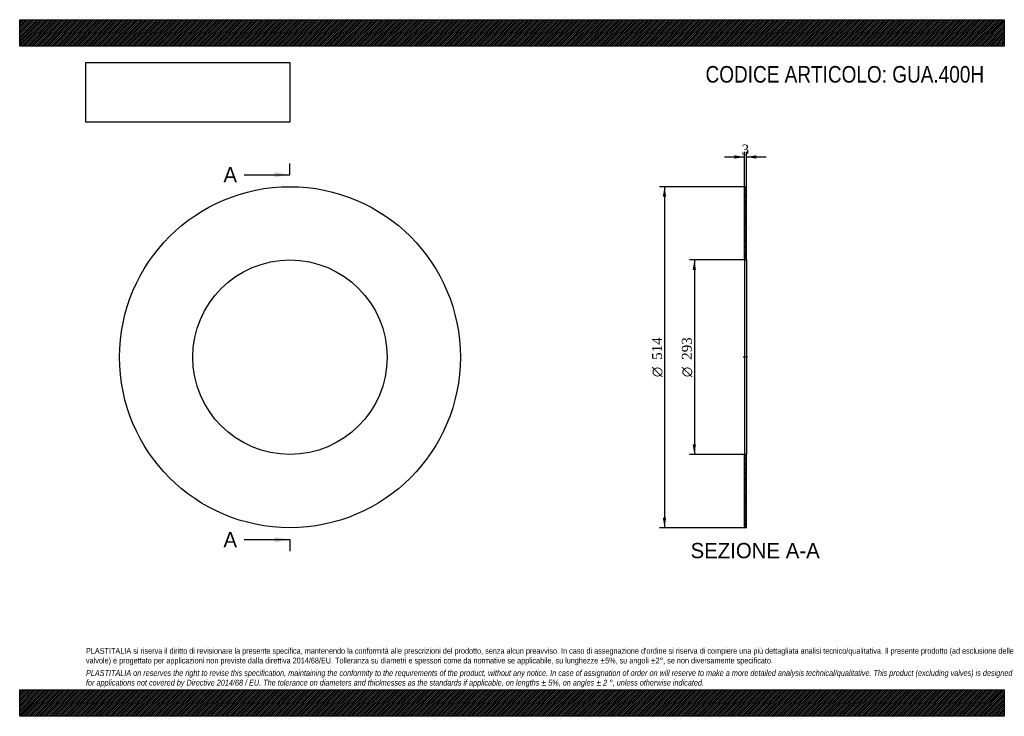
# Model space of a CAD drawing. Header units: millimetres. Extents: x 0 to 1485, y 0 to 1050.
import ezdxf
from ezdxf.enums import TextEntityAlignment as Align
from ezdxf.lldxf.tags import DXFTag

# ---------------------------------------------------------------- set-up
doc = ezdxf.new("R2010")
doc.units = ezdxf.units.MM
doc.header["$LTSCALE"] = 5
for name, color, linetype in [('Default', 7, 'Continuous'), ('DV2_Default', 7, 'Continuous'), ('GUA.400H', 7, 'Continuous')]:
    doc.layers.add(name, color=color, linetype=linetype)
doc.styles.add('SEACAD_Solid_Edge_ANSI', font='seans.ttf')
doc.styles.add('SEACAD_Solid_Edge_ANSI1_Symbols', font='semeca1.ttf')
doc.styles.add('SEACAD_Times_New_Roman', font='times.ttf')
tags = doc.linetypes.add('CENTER2', pattern=[28.575, 19.05, -3.175, 3.175, -3.175]).pattern_tags.tags
tags[10:11] = [DXFTag(74, 4), DXFTag(75, 0), DXFTag(340, '0'), DXFTag(46, 0.0), DXFTag(50, 0.0), DXFTag(44, 0.0), DXFTag(45, 0.0)]
tags[8:9] = [DXFTag(74, 4), DXFTag(75, 0), DXFTag(340, '0'), DXFTag(46, 0.0), DXFTag(50, 0.0), DXFTag(44, 0.0), DXFTag(45, 0.0)]
tags[6:7] = [DXFTag(74, 4), DXFTag(75, 0), DXFTag(340, '0'), DXFTag(46, 0.0), DXFTag(50, 0.0), DXFTag(44, 0.0), DXFTag(45, 0.0)]
tags[4:5] = [DXFTag(74, 4), DXFTag(75, 0), DXFTag(340, '0'), DXFTag(46, 0.0), DXFTag(50, 0.0), DXFTag(44, 0.0), DXFTag(45, 0.0)]
doc.dimstyles.new('ANSImm', dxfattribs={"dimtxt": 15, "dimasz": 15, "dimexe": 7.5, "dimexo": 0, "dimgap": 3.75, "dimtad": 1, "dimdsep": 46, "dimtxsty": 'SEACAD_Times_New_Roman', "dimblk1": '_SE_FILLED', "dimblk2": '_SE_FILLED', "dimsah": 1, "dimcen": 7.5, "dimazin": 0, "dimtfac": 0.85, "dimtdec": 3, "dimtofl": 0, "dimtmove": 0, "dimatfit": 3, "dimfxl": 1, "dimarcsym": 0})
picture_1 = doc.add_image_def('image1.jpg', size_in_pixel=(4302, 1260))

# ---------------------------------------------------------------- blocks, each defined once
blk = doc.blocks.new('SE')
at = {"layer": 'GUA.400H', "color": 7, "linetype": 'Continuous'}
for radius in [257, 146.5]:
    blk.add_circle((407.6, 541.3), radius, dxfattribs=at)
blk = doc.blocks.new('SE2')
at = {"color": 7, "linetype": 'Continuous', "style": 'SEACAD_Solid_Edge_ANSI'}
blk.add_text('A', height=23, dxfattribs=at).set_placement((307.3, 827.8), align=Align.TOP_LEFT)
blk = doc.blocks.new('SE3')
at = {"color": 7, "linetype": 'Continuous', "style": 'SEACAD_Solid_Edge_ANSI'}
blk.add_text('A', height=23, dxfattribs=at).set_placement((307.3, 277.8), align=Align.TOP_LEFT)
blk = doc.blocks.new('SEANNOT_GROUP')
at = {"linetype": 'Continuous'}
blk.add_hatch(color=7, dxfattribs=at).paths.add_polyline_path([(384.6, 812.5), (407.6, 816.3), (384.6, 820.1)])
at = {"color": 7, "linetype": 'Continuous'}
blk.add_lwpolyline([(338.6, 816.3), (407.6, 816.3)], dxfattribs=at)
blk = doc.blocks.new('SEANNOT_GROUP1')
at = {"linetype": 'Continuous'}
blk.add_hatch(color=7, dxfattribs=at).paths.add_polyline_path([(384.6, 262.5), (407.6, 266.3), (384.6, 270.1)])
at = {"color": 7, "linetype": 'Continuous'}
blk.add_lwpolyline([(338.6, 266.3), (407.6, 266.3)], dxfattribs=at)
blk = doc.blocks.new('SE1')
at = {"layer": 'Default', "color": 7, "linetype": 'CENTER2'}
for p, q in [((407.6, 816.3), (407.6, 833.5)), ((407.6, 266.3), (407.6, 249))]:
    blk.add_line(p, q, dxfattribs=at)
at = {"layer": 'Default', "color": 7, "linetype": 'CENTER2', "const_width": 0.0001}
blk.add_lwpolyline([(407.6, 816.3), (407.6, 266.3)], dxfattribs=at)
at = {"layer": 'Default'}
for name in ['SE2', 'SEANNOT_GROUP', 'SE3', 'SEANNOT_GROUP1']:
    blk.add_blockref(name, (0, 0), dxfattribs=at)
blk = doc.blocks.new('SE4')
at = {"layer": 'GUA.400H', "linetype": 'Continuous'}
h = blk.add_hatch(dxfattribs=at)
h.set_pattern_fill('LINE', scale=0.629921, angle=45, style=0)
h.paths.add_polyline_path([(1096, 687.8), (1096, 798.3), (1093, 798.3), (1093, 687.8)])
h = blk.add_hatch(dxfattribs=at)
h.set_pattern_fill('LINE', scale=0.629921, angle=45, style=0)
h.paths.add_polyline_path([(1096, 284.3), (1096, 394.8), (1093, 394.8), (1093, 284.3)])
at = {"layer": 'DV2_Default', "color": 7, "linetype": 'CENTER2'}
blk.add_line((1097.7, 541.3), (1091.2, 541.3), dxfattribs=at)
at = {"layer": 'GUA.400H', "color": 7, "linetype": 'Continuous'}
for p, q in [((1093, 687.8), (1093, 798.3)), ((1093, 798.3), (1096, 798.3)), ((1096, 687.8), (1096, 798.3)), ((1093, 687.8), (1093, 394.8)), ((1093, 687.8), (1096, 687.8)), ((1096, 687.8), (1096, 394.8)), ((1093, 284.3), (1093, 394.8)), ((1096, 394.8), (1093, 394.8)), ((1096, 284.3), (1096, 394.8)), ((1096, 284.3), (1093, 284.3))]:
    blk.add_line(p, q, dxfattribs=at)
blk = doc.blocks.new('DMBLK1')
at = {"layer": 'Default', "linetype": 'Continuous'}
for points in [[(1078, 845.6), (1078, 840.6), (1093, 843.1)], [(1111, 845.6), (1096, 843.1), (1111, 840.6)]]:
    blk.add_hatch(color=7, dxfattribs=at).paths.add_polyline_path(points)
at = {"layer": 'Default', "color": 7, "linetype": 'Continuous'}
for p, q in [((1093, 798.3), (1093, 850.6)), ((1096, 798.3), (1096, 850.6)), ((1063, 843.1), (1093, 843.1)), ((1096, 843.1), (1126, 843.1))]:
    blk.add_line(p, q, dxfattribs=at)
at = {"layer": 'Default', "color": 7, "linetype": 'Continuous', "style": 'SEACAD_Times_New_Roman'}
blk.add_text('3', height=15, dxfattribs=at).set_placement((1088.8, 861.8), align=Align.TOP_LEFT)
blk = doc.blocks.new('_SE_FILLED')
at = {"color": 0}
blk.add_line((0, 0), (-1, 0), dxfattribs=at)
blk.add_solid([(0, 0), (-1, -0.1665), (-1, 0.1665), (0, 0)], dxfattribs=at)
blk = doc.blocks.new('GDimGGroup')
at = {"layer": 'Default', "linetype": 'Continuous'}
for points in [[(1015, 672.8), (1020, 672.8), (1017.5, 687.8)], [(1015, 409.8), (1017.5, 394.8), (1020, 409.8)]]:
    blk.add_hatch(color=7, dxfattribs=at).paths.add_polyline_path(points)
at = {"layer": 'Default', "color": 7, "linetype": 'Continuous'}
for p, q in [((1094.5, 687.8), (1010, 687.8)), ((1017.5, 687.8), (1017.5, 394.8)), ((1094.5, 394.8), (1010, 394.8))]:
    blk.add_line(p, q, dxfattribs=at)
for s, style, p in [('293', 'SEACAD_Times_New_Roman', (998.7, 537.3)), ('O', 'SEACAD_Solid_Edge_ANSI1_Symbols', (998.7, 511.2))]:
    blk.add_text(s, height=15, rotation=90, dxfattribs=dict(at, style=style)).set_placement(p, align=Align.TOP_LEFT)
blk = doc.blocks.new('GDimGGroup1')
at = {"layer": 'Default', "linetype": 'Continuous'}
for points in [[(970, 783.3), (975, 783.3), (972.5, 798.3)], [(970, 299.3), (972.5, 284.3), (975, 299.3)]]:
    blk.add_hatch(color=7, dxfattribs=at).paths.add_polyline_path(points)
at = {"layer": 'Default', "color": 7, "linetype": 'Continuous'}
for p, q in [((1093, 798.3), (965, 798.3)), ((972.5, 798.3), (972.5, 284.3)), ((1093, 284.3), (965, 284.3))]:
    blk.add_line(p, q, dxfattribs=at)
for s, style, p in [('514', 'SEACAD_Times_New_Roman', (953.7, 537.3)), ('O', 'SEACAD_Solid_Edge_ANSI1_Symbols', (953.7, 511.2))]:
    blk.add_text(s, height=15, rotation=90, dxfattribs=dict(at, style=style)).set_placement(p, align=Align.TOP_LEFT)

msp = doc.modelspace()

# ---------------------------------------------------------------- hatches: boundary and pattern name
at = {"layer": 'Default', "linetype": 'Continuous'}
h = msp.add_hatch(dxfattribs=at)
h.set_pattern_fill('LINE', scale=0.629921, angle=45, style=0)
h.paths.add_polyline_path([(1485, 1010), (1485, 1050), (0, 1050), (0, 1010)])
for points in [[(1485, 1010), (1485, 1050), (0, 1050), (0, 1010)], [(1485, 0), (1485, 40), (0, 40), (0, 0)]]:
    msp.add_hatch(color=7, dxfattribs=at).paths.add_polyline_path(points)
h = msp.add_hatch(dxfattribs=at)
h.set_pattern_fill('LINE', scale=0.629921, angle=45, style=0)
h.paths.add_polyline_path([(1485, 0), (1485, 40), (0, 40), (0, 0)])

# ---------------------------------------------------------------- linework, layer by layer
at = {"layer": 'Default', "color": 7, "linetype": 'Continuous'}
for p, q in [((0, 1050), (1485, 1050)), ((0, 1010), (0, 1050)), ((1485, 1050), (1485, 1010)), ((1485, 1010), (0, 1010)), ((0, 40), (1485, 40)), ((0, 0), (0, 40)), ((1485, 40), (1485, 0)), ((1485, 0), (0, 0))]:
    msp.add_line(p, q, dxfattribs=at)

# ---------------------------------------------------------------- block references
at = {"layer": 'Default'}
for name in ['SE1', 'SE', 'GDimGGroup1', 'SE4', 'GDimGGroup']:
    msp.add_blockref(name, (0, 0), dxfattribs=at)

# ---------------------------------------------------------------- texts
at = {"layer": 'Default', "color": 7, "linetype": 'Continuous', "style": 'SEACAD_Solid_Edge_ANSI'}
msp.add_text('SEZIONE A-A', height=23, dxfattribs=at).set_placement((1011.825, 261.289), align=Align.TOP_LEFT)
at = {"layer": 'Default', "attachment_point": 1}
for s, insert, char_height, width in [('{\\fArial Narrow|b0||i0||c0|p34;\\C7;\\H25.;\\W1.;CODICE ARTICOLO: GUA.400H}', (1034.407, 980.168), 25, 424.69254), ("{\\fArial Narrow|b0||i0||c0|p34;\\C7;\\H8.75;\\W1.;PLASTITALIA si riserva il diritto di revisionare la presente specifica, mantenendo la conformità alle prescrizioni del prodotto, senza alcun preavviso. In caso di assegnazione d'ordine si riserva di compiere una più dettagliata analisi tecnico/qualitativa. Il presente prodotto (ad esclusione delle \\P}{\\fArial Narrow|b0||i0||c0|p34;\\C7;\\H8.75;\\W1.;valvole) è progettato per applicazioni non previste dalla direttiva 2014/68/EU. Tolleranza su diametri e spessori come da normative se applicabile, su lunghezze ±5%, su angoli ±2°, se non diversamente specificato.\\P}{\\fArial Narrow|b0||i0||c0|p34;\\C7;\\H2.5;\\W1.;   \\P}{\\fArial Narrow|b0||i1||c0|p34;\\C7;\\H8.75;\\W1.;PLASTITALIA on reserves the right to revise this specification, maintaining the conformity to the requirements of the product, without any notice. In case of assignation of order on will reserve to make a more detailed analysis technical/qualitative. This product (excluding valves) is designed \\P}{\\fArial Narrow|b0||i1||c0|p34;\\C7;\\H8.75;\\W1.;for applications not covered by Directive 2014/68 / EU. The tolerance on diameters and thicknesses as the standards if applicable, on lengths ± 5%, on angles ± 2 °, unless otherwise indicated.\\P}", (100, 103.012), 8.75, 1285)]:
    msp.add_mtext(s, dxfattribs=dict(at, insert=insert, char_height=char_height, width=width))

# ---------------------------------------------------------------- dimensions: what is measured, and where the dimension line sits
at = {"layer": 'Default', "color": 7, "linetype": 'Continuous'}
dim = msp.add_linear_dim(base=(1092.965, 843.052), p1=(1092.965, 798.289), p2=(1095.965, 798.289), angle=0, text='\\A1;<>', dimstyle='ANSImm', dxfattribs=at)
dim.commit()
dim.dimension.update_dxf_attribs({"geometry": 'DMBLK1', "text_midpoint": (1094.465, 843.052), "dimtype": 161})

# ---------------------------------------------------------------- pictures from other files: only their frames are drawn
image = msp.add_image(picture_1, insert=(100, 895.516), size_in_units=(307.286, 90))
image.dxf.flags = 7

doc.saveas('drawing.dxf')
